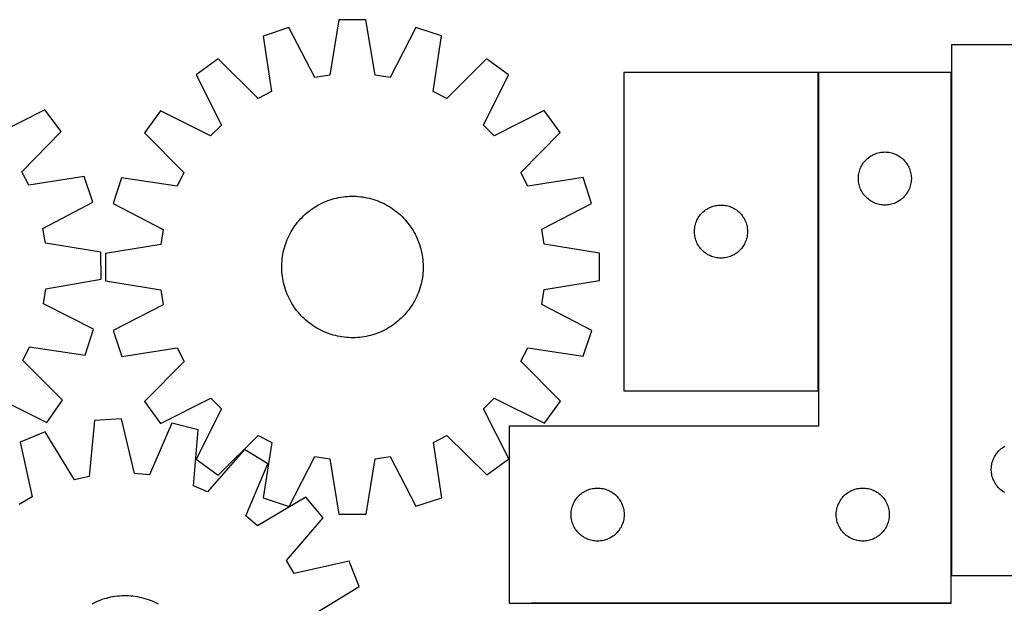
# Model space of a CAD drawing. Header units: millimetres. Extents: x 7 to 1493, y 7 to 2993.
# Tile 8 of 13: x 373 to 930, y 2664 to 2993. Entities that reach past the tile are written whole.
import ezdxf

# ---------------------------------------------------------------- set-up
doc = ezdxf.new("R2010")
doc.units = ezdxf.units.MM
doc.layers.add('COMMON', color=5, linetype='CONTINUOUS', true_color=0x0000ff)
doc.layers.add('CUT', color=7, linetype='CONTINUOUS', true_color=0x000000)

msp = doc.modelspace()

# ---------------------------------------------------------------- linework, layer by layer
at = {"layer": 'COMMON'}
for p, q in [((824.893072, 2783.704409), (824.893072, 2963.704409)), ((900.093072, 2963.704409), (900.093072, 2679.242543)), ((899.993072, 2663.604409), (662.451349, 2663.604409))]:
    msp.add_line(p, q, dxfattribs=at)
at = {"layer": 'CUT'}
for p, q in [((553.56271, 2993.480786), (548.433435, 2962.133293)), ((568.948759, 2993.487061), (553.56271, 2993.480786)), ((574.1036, 2962.143762), (568.948759, 2993.487061)), ((525.377046, 2989.004831), (510.745982, 2984.244313)), ((539.965203, 2960.788517), (525.377046, 2989.004831)), ((597.138064, 2989.034097), (582.572926, 2960.805893)), ((611.773005, 2984.285514), (597.138064, 2989.034097)), ((510.745982, 2984.244313), (515.55466, 2952.846043)), ((606.989939, 2952.883333), (611.773005, 2984.285514)), ((900.193073, 2979.242543), (900.193073, 2679.242543)), ((1150.193073, 2979.242543), (900.193073, 2979.242543)), ((485.322969, 2971.277578), (472.879082, 2962.228809)), ((507.916452, 2948.950257), (485.322969, 2971.277578)), ((637.206587, 2971.33952), (614.631323, 2948.993778)), ((649.65785, 2962.300904), (637.206587, 2971.33952)), ((824.793071, 2963.704409), (714.793071, 2963.704409)), ((714.793071, 2963.704409), (714.793071, 2783.704409)), ((824.793071, 2783.704409), (824.793071, 2963.704409)), ((899.993072, 2963.704409), (824.993072, 2963.704409)), ((824.993072, 2963.704409), (824.993072, 2763.704409)), ((899.993072, 2663.704409), (899.993072, 2963.704409)), ((472.879082, 2962.228809), (487.155006, 2933.853242)), ((548.433435, 2962.133293), (539.965203, 2960.788517)), ((582.572926, 2960.805893), (574.1036, 2962.143762)), ((635.405076, 2933.913703), (649.65785, 2962.300904)), ((515.55466, 2952.846043), (507.916452, 2948.950257)), ((614.631323, 2948.993778), (606.989939, 2952.883333)), ((387.333111, 2942.619494), (359.034981, 2928.190682)), ((396.448888, 2930.224609), (387.333111, 2942.619494)), ((452.707301, 2942.040568), (443.668685, 2929.589304)), ((481.094502, 2927.787794), (452.707301, 2942.040568)), ((669.846091, 2942.129123), (641.470525, 2927.853199)), ((678.89486, 2929.685236), (669.846091, 2942.129123)), ((374.243791, 2907.510991), (396.448888, 2930.224609)), ((487.155006, 2933.853242), (481.094502, 2927.787794)), ((641.470525, 2927.853199), (635.405076, 2933.913703)), ((443.668685, 2929.589304), (466.014427, 2907.01404)), ((656.567539, 2907.091753), (678.89486, 2929.685236)), ((860.950757, 2918.624907), (861.720891, 2918.68452)), ((861.720891, 2918.68452), (862.493072, 2918.704409)), ((862.493072, 2918.704409), (863.265254, 2918.68452)), ((863.265254, 2918.68452), (864.035387, 2918.624907)), ((850.495484, 2912.707623), (850.974866, 2913.313306)), ((850.974866, 2913.313306), (851.484792, 2913.893509)), ((851.484792, 2913.893509), (852.02391, 2914.446692)), ((852.02391, 2914.446692), (852.590791, 2914.971388)), ((852.590791, 2914.971388), (853.18393, 2915.466206)), ((853.18393, 2915.466206), (853.801756, 2915.929834)), ((853.801756, 2915.929834), (854.44263, 2916.361042)), ((854.44263, 2916.361042), (855.104851, 2916.758687)), ((855.104851, 2916.758687), (855.786666, 2917.121715)), ((855.786666, 2917.121715), (856.486264, 2917.449162)), ((856.486264, 2917.449162), (857.201791, 2917.740161)), ((857.201791, 2917.740161), (857.93135, 2917.993939)), ((857.93135, 2917.993939), (858.673006, 2918.209825)), ((858.673006, 2918.209825), (859.424791, 2918.387244)), ((859.424791, 2918.387244), (860.184714, 2918.525727)), ((860.184714, 2918.525727), (860.950757, 2918.624907)), ((864.035387, 2918.624907), (864.801431, 2918.525727)), ((864.801431, 2918.525727), (865.561353, 2918.387244)), ((865.561353, 2918.387244), (866.313139, 2918.209825)), ((866.313139, 2918.209825), (867.054795, 2917.993939)), ((867.054795, 2917.993939), (867.784354, 2917.740161)), ((867.784354, 2917.740161), (868.499881, 2917.449162)), ((868.499881, 2917.449162), (869.199479, 2917.121715)), ((869.199479, 2917.121715), (869.881293, 2916.758687)), ((869.881293, 2916.758687), (870.543515, 2916.361042)), ((870.543515, 2916.361042), (871.184389, 2915.929834)), ((871.184389, 2915.929834), (871.802215, 2915.466206)), ((871.802215, 2915.466206), (872.395354, 2914.971388)), ((872.395354, 2914.971388), (872.962235, 2914.446692)), ((872.962235, 2914.446692), (873.501353, 2913.893509)), ((873.501353, 2913.893509), (874.011279, 2913.313306)), ((874.011279, 2913.313306), (874.490661, 2912.707623)), ((847.894107, 2907.149725), (848.090824, 2907.896693)), ((848.090824, 2907.896693), (848.325734, 2908.632544)), ((848.325734, 2908.632544), (848.598213, 2909.355327)), ((848.598213, 2909.355327), (848.907538, 2910.063125)), ((848.907538, 2910.063125), (849.25289, 2910.75406)), ((849.25289, 2910.75406), (849.633353, 2911.426301)), ((849.633353, 2911.426301), (850.047917, 2912.078065)), ((850.047917, 2912.078065), (850.495484, 2912.707623)), ((874.490661, 2912.707623), (874.938228, 2912.078065)), ((874.938228, 2912.078065), (875.352792, 2911.426301)), ((875.352792, 2911.426301), (875.733254, 2910.75406)), ((875.733254, 2910.75406), (876.078606, 2910.063125)), ((876.078606, 2910.063125), (876.387932, 2909.355327)), ((876.387932, 2909.355327), (876.660411, 2908.632544)), ((876.660411, 2908.632544), (876.895321, 2907.896693)), ((876.895321, 2907.896693), (877.092038, 2907.149725)), ((378.180731, 2899.893914), (374.243791, 2907.510991)), ((409.5526, 2904.871926), (378.180731, 2899.893914)), ((414.391989, 2890.26676), (409.5526, 2904.871926)), ((430.722691, 2904.155723), (425.974108, 2889.520782)), ((462.124873, 2899.372657), (430.722691, 2904.155723)), ((466.014427, 2907.01404), (462.124873, 2899.372657)), ((660.463325, 2899.453545), (656.567539, 2907.091753)), ((691.861595, 2904.262223), (660.463325, 2899.453545)), ((696.622114, 2889.631159), (691.861595, 2904.262223)), ((847.498045, 2904.090627), (847.53781, 2904.862041)), ((847.498045, 2903.31819), (847.498045, 2904.090627)), ((847.53781, 2902.546777), (847.498045, 2903.31819)), ((847.53781, 2904.862041), (847.617232, 2905.630384)), ((847.617232, 2901.778433), (847.53781, 2902.546777)), ((847.617232, 2905.630384), (847.736103, 2906.39362)), ((847.736103, 2906.39362), (847.894107, 2907.149725)), ((877.092038, 2907.149725), (877.250042, 2906.39362)), ((877.250042, 2906.39362), (877.368913, 2905.630384)), ((877.368913, 2905.630384), (877.448335, 2904.862041)), ((877.448335, 2902.546777), (877.368913, 2901.778433)), ((877.448335, 2904.862041), (877.488099, 2904.090627)), ((877.488099, 2903.31819), (877.448335, 2902.546777)), ((877.488099, 2904.090627), (877.488099, 2903.31819)), ((847.736103, 2901.015197), (847.617232, 2901.778433)), ((847.894107, 2900.259093), (847.736103, 2901.015197)), ((848.090824, 2899.512124), (847.894107, 2900.259093)), ((848.325734, 2898.776273), (848.090824, 2899.512124)), ((848.598213, 2898.05349), (848.325734, 2898.776273)), ((848.907538, 2897.345693), (848.598213, 2898.05349)), ((849.25289, 2896.654758), (848.907538, 2897.345693)), ((849.633353, 2895.982517), (849.25289, 2896.654758)), ((875.733254, 2896.654758), (875.352792, 2895.982517)), ((876.078606, 2897.345693), (875.733254, 2896.654758)), ((876.387932, 2898.05349), (876.078606, 2897.345693)), ((876.660411, 2898.776273), (876.387932, 2898.05349)), ((876.895321, 2899.512124), (876.660411, 2898.776273)), ((877.092038, 2900.259093), (876.895321, 2899.512124)), ((877.250042, 2901.015197), (877.092038, 2900.259093)), ((877.368913, 2901.778433), (877.250042, 2901.015197)), ((546.281002, 2890.763598), (547.452758, 2891.217465)), ((547.452758, 2891.217465), (548.638192, 2891.634303)), ((548.638192, 2891.634303), (549.836134, 2892.0137)), ((549.836134, 2892.0137), (551.045402, 2892.355281)), ((551.045402, 2892.355281), (552.264802, 2892.65871)), ((552.264802, 2892.65871), (553.493132, 2892.923687)), ((553.493132, 2892.923687), (554.729179, 2893.14995)), ((554.729179, 2893.14995), (555.971723, 2893.337276)), ((555.971723, 2893.337276), (557.219538, 2893.485481)), ((557.219538, 2893.485481), (558.471392, 2893.594418)), ((558.471392, 2893.594418), (559.726051, 2893.663979)), ((559.726051, 2893.663979), (560.982275, 2893.694096)), ((560.982275, 2893.694096), (562.238826, 2893.684739)), ((562.238826, 2893.684739), (563.494462, 2893.635918)), ((563.494462, 2893.635918), (564.747946, 2893.547681)), ((564.747946, 2893.547681), (565.998039, 2893.420114)), ((565.998039, 2893.420114), (567.243509, 2893.253343)), ((567.243509, 2893.253343), (568.483126, 2893.047534)), ((568.483126, 2893.047534), (569.715666, 2892.802889)), ((569.715666, 2892.802889), (570.939914, 2892.51965)), ((570.939914, 2892.51965), (572.15466, 2892.198096)), ((572.15466, 2892.198096), (573.358707, 2891.838544)), ((573.358707, 2891.838544), (574.550867, 2891.44135)), ((574.550867, 2891.44135), (575.729961, 2891.006905)), ((575.729961, 2891.006905), (576.894828, 2890.535638)), ((850.047917, 2895.330753), (849.633353, 2895.982517)), ((850.495484, 2894.701195), (850.047917, 2895.330753)), ((850.974866, 2894.095511), (850.495484, 2894.701195)), ((851.484792, 2893.515309), (850.974866, 2894.095511)), ((852.02391, 2892.962126), (851.484792, 2893.515309)), ((852.590791, 2892.43743), (852.02391, 2892.962126)), ((853.18393, 2891.942612), (852.590791, 2892.43743)), ((853.801756, 2891.478984), (853.18393, 2891.942612)), ((854.44263, 2891.047775), (853.801756, 2891.478984)), ((855.104851, 2890.65013), (854.44263, 2891.047775)), ((870.543515, 2891.047775), (869.881293, 2890.65013)), ((871.184389, 2891.478984), (870.543515, 2891.047775)), ((871.802215, 2891.942612), (871.184389, 2891.478984)), ((872.395354, 2892.43743), (871.802215, 2891.942612)), ((872.962235, 2892.962126), (872.395354, 2892.43743)), ((873.501353, 2893.515309), (872.962235, 2892.962126)), ((874.011279, 2894.095511), (873.501353, 2893.515309)), ((874.490661, 2894.701195), (874.011279, 2894.095511)), ((874.938228, 2895.330753), (874.490661, 2894.701195)), ((875.352792, 2895.982517), (874.938228, 2895.330753)), ((386.254793, 2875.526578), (414.391989, 2890.26676)), ((425.974108, 2889.520782), (454.202312, 2874.955644)), ((536.536177, 2885.098037), (537.534781, 2885.860792)), ((537.534781, 2885.860792), (538.556852, 2886.591804)), ((538.556852, 2886.591804), (539.60138, 2887.290352)), ((539.60138, 2887.290352), (540.667334, 2887.955745)), ((540.667334, 2887.955745), (541.753663, 2888.587328)), ((541.753663, 2888.587328), (542.859294, 2889.184476)), ((542.859294, 2889.184476), (543.983137, 2889.746601)), ((543.983137, 2889.746601), (545.124081, 2890.273148)), ((545.124081, 2890.273148), (546.281002, 2890.763598)), ((576.894828, 2890.535638), (578.044317, 2890.028015)), ((578.044317, 2890.028015), (579.177294, 2889.484535)), ((579.177294, 2889.484535), (580.292641, 2888.905737)), ((580.292641, 2888.905737), (581.389257, 2888.29219)), ((581.389257, 2888.29219), (582.46606, 2887.6445)), ((582.46606, 2887.6445), (583.521987, 2886.963306)), ((583.521987, 2886.963306), (584.555997, 2886.249281)), ((584.555997, 2886.249281), (585.567068, 2885.50313)), ((585.567068, 2885.50313), (586.554203, 2884.725588)), ((668.405799, 2875.043002), (696.622114, 2889.631159)), ((759.89079, 2884.971388), (760.483929, 2885.466206)), ((760.483929, 2885.466206), (761.101755, 2885.929834)), ((761.101755, 2885.929834), (761.742629, 2886.361042)), ((761.742629, 2886.361042), (762.40485, 2886.758687)), ((762.40485, 2886.758687), (763.086665, 2887.121715)), ((763.086665, 2887.121715), (763.786263, 2887.449162)), ((763.786263, 2887.449162), (764.50179, 2887.740161)), ((764.50179, 2887.740161), (765.231349, 2887.993939)), ((765.231349, 2887.993939), (765.973005, 2888.209825)), ((765.973005, 2888.209825), (766.72479, 2888.387244)), ((766.72479, 2888.387244), (767.484713, 2888.525727)), ((767.484713, 2888.525727), (768.250756, 2888.624907)), ((768.250756, 2888.624907), (769.02089, 2888.68452)), ((769.02089, 2888.68452), (769.793071, 2888.704409)), ((769.793071, 2888.704409), (770.565253, 2888.68452)), ((770.565253, 2888.68452), (771.335386, 2888.624907)), ((771.335386, 2888.624907), (772.10143, 2888.525727)), ((772.10143, 2888.525727), (772.861352, 2888.387244)), ((772.861352, 2888.387244), (773.613138, 2888.209825)), ((773.613138, 2888.209825), (774.354794, 2887.993939)), ((774.354794, 2887.993939), (775.084353, 2887.740161)), ((775.084353, 2887.740161), (775.79988, 2887.449162)), ((775.79988, 2887.449162), (776.499478, 2887.121715)), ((776.499478, 2887.121715), (777.181292, 2886.758687)), ((777.181292, 2886.758687), (777.843514, 2886.361042)), ((777.843514, 2886.361042), (778.484388, 2885.929834)), ((778.484388, 2885.929834), (779.102214, 2885.466206)), ((779.102214, 2885.466206), (779.695353, 2884.971388)), ((855.786666, 2890.287102), (855.104851, 2890.65013)), ((856.486264, 2889.959655), (855.786666, 2890.287102)), ((857.201791, 2889.668656), (856.486264, 2889.959655)), ((857.93135, 2889.414878), (857.201791, 2889.668656)), ((858.673006, 2889.198993), (857.93135, 2889.414878)), ((859.424791, 2889.021573), (858.673006, 2889.198993)), ((860.184714, 2888.88309), (859.424791, 2889.021573)), ((860.950757, 2888.783911), (860.184714, 2888.88309)), ((861.720891, 2888.724297), (860.950757, 2888.783911)), ((862.493072, 2888.704409), (861.720891, 2888.724297)), ((863.265254, 2888.724297), (862.493072, 2888.704409)), ((864.035387, 2888.783911), (863.265254, 2888.724297)), ((864.801431, 2888.88309), (864.035387, 2888.783911)), ((865.561353, 2889.021573), (864.801431, 2888.88309)), ((866.313139, 2889.198993), (865.561353, 2889.021573)), ((867.054795, 2889.414878), (866.313139, 2889.198993)), ((867.784354, 2889.668656), (867.054795, 2889.414878)), ((868.499881, 2889.959655), (867.784354, 2889.668656)), ((869.199479, 2890.287102), (868.499881, 2889.959655)), ((869.881293, 2890.65013), (869.199479, 2890.287102)), ((530.282617, 2878.93692), (531.090782, 2879.899145)), ((531.090782, 2879.899145), (531.928773, 2880.83551)), ((531.928773, 2880.83551), (532.795761, 2881.745091)), ((532.795761, 2881.745091), (533.690893, 2882.62699)), ((533.690893, 2882.62699), (534.613284, 2883.480337)), ((534.613284, 2883.480337), (535.562024, 2884.30429)), ((535.562024, 2884.30429), (536.536177, 2885.098037)), ((586.554203, 2884.725588), (587.516428, 2883.917423)), ((587.516428, 2883.917423), (588.452792, 2883.079433)), ((588.452792, 2883.079433), (589.362373, 2882.212444)), ((589.362373, 2882.212444), (590.244272, 2881.317312)), ((590.244272, 2881.317312), (591.09762, 2880.394921)), ((591.09762, 2880.394921), (591.921573, 2879.446181)), ((755.898212, 2879.355327), (756.207537, 2880.063125)), ((756.207537, 2880.063125), (756.552889, 2880.75406)), ((756.552889, 2880.75406), (756.933352, 2881.426301)), ((756.933352, 2881.426301), (757.347916, 2882.078065)), ((757.347916, 2882.078065), (757.795483, 2882.707623)), ((757.795483, 2882.707623), (758.274865, 2883.313306)), ((758.274865, 2883.313306), (758.784791, 2883.893509)), ((758.784791, 2883.893509), (759.323909, 2884.446692)), ((759.323909, 2884.446692), (759.89079, 2884.971388)), ((779.695353, 2884.971388), (780.262234, 2884.446692)), ((780.262234, 2884.446692), (780.801352, 2883.893509)), ((780.801352, 2883.893509), (781.311278, 2883.313306)), ((781.311278, 2883.313306), (781.79066, 2882.707623)), ((781.79066, 2882.707623), (782.238227, 2882.078065)), ((782.238227, 2882.078065), (782.652791, 2881.426301)), ((782.652791, 2881.426301), (783.033253, 2880.75406)), ((783.033253, 2880.75406), (783.378605, 2880.063125)), ((783.378605, 2880.063125), (783.687931, 2879.355327)), ((387.645239, 2867.065725), (386.254793, 2875.526578)), ((454.202312, 2874.955644), (452.864443, 2866.486318)), ((526.716016, 2873.771975), (527.363706, 2874.848778)), ((527.363706, 2874.848778), (528.044899, 2875.904705)), ((528.044899, 2875.904705), (528.758924, 2876.938714)), ((528.758924, 2876.938714), (529.505075, 2877.949785)), ((529.505075, 2877.949785), (530.282617, 2878.93692)), ((591.921573, 2879.446181), (592.715319, 2878.472028)), ((592.715319, 2878.472028), (593.478075, 2877.473424)), ((593.478075, 2877.473424), (594.209087, 2876.451353)), ((594.209087, 2876.451353), (594.907634, 2875.406825)), ((594.907634, 2875.406825), (595.573028, 2874.340871)), ((595.573028, 2874.340871), (596.20461, 2873.254542)), ((669.750576, 2866.57477), (668.405799, 2875.043002)), ((754.798044, 2874.090627), (754.837809, 2874.862041)), ((754.837809, 2874.862041), (754.917231, 2875.630384)), ((754.917231, 2875.630384), (755.036102, 2876.39362)), ((755.036102, 2876.39362), (755.194106, 2877.149725)), ((755.194106, 2877.149725), (755.390823, 2877.896693)), ((755.390823, 2877.896693), (755.625733, 2878.632544)), ((755.625733, 2878.632544), (755.898212, 2879.355327)), ((783.687931, 2879.355327), (783.96041, 2878.632544)), ((783.96041, 2878.632544), (784.19532, 2877.896693)), ((784.19532, 2877.896693), (784.392037, 2877.149725)), ((784.392037, 2877.149725), (784.550041, 2876.39362)), ((784.550041, 2876.39362), (784.668912, 2875.630384)), ((784.668912, 2875.630384), (784.748334, 2874.862041)), ((784.748334, 2874.862041), (784.788098, 2874.090627)), ((524.0013, 2868.112679), (524.472567, 2869.277546)), ((524.472567, 2869.277546), (524.98019, 2870.427035)), ((524.98019, 2870.427035), (525.52367, 2871.560012)), ((525.52367, 2871.560012), (526.102468, 2872.675359)), ((526.102468, 2872.675359), (526.716016, 2873.771975)), ((596.20461, 2873.254542), (596.801759, 2872.148911)), ((596.801759, 2872.148911), (597.363884, 2871.025069)), ((597.363884, 2871.025069), (597.890431, 2869.884124)), ((597.890431, 2869.884124), (598.38088, 2868.727203)), ((598.38088, 2868.727203), (598.834748, 2867.555447)), ((754.798044, 2873.31819), (754.798044, 2874.090627)), ((754.837809, 2872.546777), (754.798044, 2873.31819)), ((754.917231, 2871.778433), (754.837809, 2872.546777)), ((755.036102, 2871.015197), (754.917231, 2871.778433)), ((755.194106, 2870.259093), (755.036102, 2871.015197)), ((755.390823, 2869.512124), (755.194106, 2870.259093)), ((755.625733, 2868.776273), (755.390823, 2869.512124)), ((755.898212, 2868.05349), (755.625733, 2868.776273)), ((783.96041, 2868.776273), (783.687931, 2868.05349)), ((784.19532, 2869.512124), (783.96041, 2868.776273)), ((784.392037, 2870.259093), (784.19532, 2869.512124)), ((784.550041, 2871.015197), (784.392037, 2870.259093)), ((784.668912, 2871.778433), (784.550041, 2871.015197)), ((784.748334, 2872.546777), (784.668912, 2871.778433)), ((784.788098, 2873.31819), (784.748334, 2872.546777)), ((784.788098, 2874.090627), (784.788098, 2873.31819)), ((419.01995, 2862.105656), (387.645239, 2867.065725)), ((452.864443, 2866.486318), (421.521144, 2861.331476)), ((522.205316, 2862.098383), (522.488555, 2863.322631)), ((522.488555, 2863.322631), (522.81011, 2864.537378)), ((522.81011, 2864.537378), (523.169661, 2865.741425)), ((523.169661, 2865.741425), (523.566855, 2866.933584)), ((523.566855, 2866.933584), (524.0013, 2868.112679)), ((598.834748, 2867.555447), (599.251586, 2866.370014)), ((599.251586, 2866.370014), (599.630983, 2865.172072)), ((599.630983, 2865.172072), (599.972564, 2863.962804)), ((599.972564, 2863.962804), (600.275993, 2862.743403)), ((701.098068, 2861.445495), (669.750576, 2866.57477)), ((756.207537, 2867.345693), (755.898212, 2868.05349)), ((756.552889, 2866.654758), (756.207537, 2867.345693)), ((756.933352, 2865.982517), (756.552889, 2866.654758)), ((757.347916, 2865.330753), (756.933352, 2865.982517)), ((757.795483, 2864.701195), (757.347916, 2865.330753)), ((758.274865, 2864.095511), (757.795483, 2864.701195)), ((758.784791, 2863.515309), (758.274865, 2864.095511)), ((759.323909, 2862.962126), (758.784791, 2863.515309)), ((780.801352, 2863.515309), (780.262234, 2862.962126)), ((781.311278, 2864.095511), (780.801352, 2863.515309)), ((781.79066, 2864.701195), (781.311278, 2864.095511)), ((782.238227, 2865.330753), (781.79066, 2864.701195)), ((782.652791, 2865.982517), (782.238227, 2865.330753)), ((783.033253, 2866.654758), (782.652791, 2865.982517)), ((783.378605, 2867.345693), (783.033253, 2866.654758)), ((783.687931, 2868.05349), (783.378605, 2867.345693)), ((419.109237, 2846.719865), (419.01995, 2862.105656)), ((421.521144, 2861.331476), (421.527419, 2845.945427)), ((521.460525, 2857.130663), (521.588091, 2858.380757)), ((521.588091, 2858.380757), (521.754862, 2859.626226)), ((521.754862, 2859.626226), (521.960671, 2860.865843)), ((521.960671, 2860.865843), (522.205316, 2862.098383)), ((600.275993, 2862.743403), (600.540969, 2861.515073)), ((600.540969, 2861.515073), (600.767232, 2860.279026)), ((600.767232, 2860.279026), (600.954559, 2859.036482)), ((600.954559, 2859.036482), (601.102764, 2857.788667)), ((601.102764, 2857.788667), (601.2117, 2856.536813)), ((701.104343, 2846.059446), (701.098068, 2861.445495)), ((759.89079, 2862.43743), (759.323909, 2862.962126)), ((760.483929, 2861.942612), (759.89079, 2862.43743)), ((761.101755, 2861.478984), (760.483929, 2861.942612)), ((761.742629, 2861.047775), (761.101755, 2861.478984)), ((762.40485, 2860.65013), (761.742629, 2861.047775)), ((763.086665, 2860.287102), (762.40485, 2860.65013)), ((763.786263, 2859.959655), (763.086665, 2860.287102)), ((764.50179, 2859.668656), (763.786263, 2859.959655)), ((765.231349, 2859.414878), (764.50179, 2859.668656)), ((765.973005, 2859.198993), (765.231349, 2859.414878)), ((766.72479, 2859.021573), (765.973005, 2859.198993)), ((767.484713, 2858.88309), (766.72479, 2859.021573)), ((768.250756, 2858.783911), (767.484713, 2858.88309)), ((769.02089, 2858.724297), (768.250756, 2858.783911)), ((769.793071, 2858.704409), (769.02089, 2858.724297)), ((770.565253, 2858.724297), (769.793071, 2858.704409)), ((771.335386, 2858.783911), (770.565253, 2858.724297)), ((772.10143, 2858.88309), (771.335386, 2858.783911)), ((772.861352, 2859.021573), (772.10143, 2858.88309)), ((773.613138, 2859.198993), (772.861352, 2859.021573)), ((774.354794, 2859.414878), (773.613138, 2859.198993)), ((775.084353, 2859.668656), (774.354794, 2859.414878)), ((775.79988, 2859.959655), (775.084353, 2859.668656)), ((776.499478, 2860.287102), (775.79988, 2859.959655)), ((777.181292, 2860.65013), (776.499478, 2860.287102)), ((777.843514, 2861.047775), (777.181292, 2860.65013)), ((778.484388, 2861.478984), (777.843514, 2861.047775)), ((779.102214, 2861.942612), (778.484388, 2861.478984)), ((779.695353, 2862.43743), (779.102214, 2861.942612)), ((780.262234, 2862.962126), (779.695353, 2862.43743)), ((521.314109, 2853.364993), (521.323466, 2854.621543)), ((521.344226, 2852.108768), (521.314109, 2853.364993)), ((521.323466, 2854.621543), (521.372287, 2855.87718)), ((521.413787, 2850.85411), (521.344226, 2852.108768)), ((521.372287, 2855.87718), (521.460525, 2857.130663)), ((601.2117, 2856.536813), (601.281262, 2855.282154)), ((601.302022, 2852.769379), (601.253201, 2851.513743)), ((601.281262, 2855.282154), (601.311379, 2854.02593)), ((601.311379, 2854.02593), (601.302022, 2852.769379)), ((387.794207, 2841.39599), (419.109237, 2846.719865)), ((521.522724, 2849.602255), (521.413787, 2850.85411)), ((521.670929, 2848.35444), (521.522724, 2849.602255)), ((521.858255, 2847.111896), (521.670929, 2848.35444)), ((522.084518, 2845.875849), (521.858255, 2847.111896)), ((600.664817, 2846.52508), (600.420172, 2845.292539)), ((600.870626, 2847.764696), (600.664817, 2846.52508)), ((601.037396, 2849.010166), (600.870626, 2847.764696)), ((601.164963, 2850.260259), (601.037396, 2849.010166)), ((601.253201, 2851.513743), (601.164963, 2850.260259)), ((386.502053, 2832.919569), (387.794207, 2841.39599)), ((421.527419, 2845.945427), (452.874912, 2840.816152)), ((452.874912, 2840.816152), (454.219688, 2832.347921)), ((522.349495, 2844.64752), (522.084518, 2845.875849)), ((522.652924, 2843.428119), (522.349495, 2844.64752)), ((522.994505, 2842.218851), (522.652924, 2843.428119)), ((523.373902, 2841.020909), (522.994505, 2842.218851)), ((523.79074, 2839.835475), (523.373902, 2841.020909)), ((599.455827, 2841.649498), (599.058632, 2840.457338)), ((599.815378, 2842.853545), (599.455827, 2841.649498)), ((600.136932, 2844.068292), (599.815378, 2842.853545)), ((600.420172, 2845.292539), (600.136932, 2844.068292)), ((668.423176, 2832.435279), (669.761045, 2840.904605)), ((669.761045, 2840.904605), (701.104343, 2846.059446)), ((524.244607, 2838.66372), (523.79074, 2839.835475)), ((524.735057, 2837.506799), (524.244607, 2838.66372)), ((525.261604, 2836.365854), (524.735057, 2837.506799)), ((525.823729, 2835.242011), (525.261604, 2836.365854)), ((526.420877, 2834.13638), (525.823729, 2835.242011)), ((597.101818, 2835.830911), (596.523019, 2834.715564)), ((597.645297, 2836.963888), (597.101818, 2835.830911)), ((598.152921, 2838.113377), (597.645297, 2836.963888)), ((598.624188, 2839.278244), (598.152921, 2838.113377)), ((599.058632, 2840.457338), (598.624188, 2839.278244)), ((414.80843, 2818.506944), (386.502053, 2832.919569)), ((454.219688, 2832.347921), (426.003374, 2817.759763)), ((527.05246, 2833.050051), (526.420877, 2834.13638)), ((527.717853, 2831.984097), (527.05246, 2833.050051)), ((528.416401, 2830.939569), (527.717853, 2831.984097)), ((529.147413, 2829.917499), (528.416401, 2830.939569)), ((529.910169, 2828.918894), (529.147413, 2829.917499)), ((593.866564, 2830.452208), (593.120412, 2829.441137)), ((594.580589, 2831.486218), (593.866564, 2830.452208)), ((595.261782, 2832.542145), (594.580589, 2831.486218)), ((595.909472, 2833.618948), (595.261782, 2832.542145)), ((596.523019, 2834.715564), (595.909472, 2833.618948)), ((696.65138, 2817.870141), (668.423176, 2832.435279)), ((530.703915, 2827.944741), (529.910169, 2828.918894)), ((531.527868, 2826.996001), (530.703915, 2827.944741)), ((532.381215, 2826.07361), (531.527868, 2826.996001)), ((533.263115, 2825.178479), (532.381215, 2826.07361)), ((534.172695, 2824.31149), (533.263115, 2825.178479)), ((535.10906, 2823.4735), (534.172695, 2824.31149)), ((588.934595, 2824.763933), (588.012204, 2823.910585)), ((589.829726, 2825.645832), (588.934595, 2824.763933)), ((590.696715, 2826.555413), (589.829726, 2825.645832)), ((591.534705, 2827.491778), (590.696715, 2826.555413)), ((592.34287, 2828.454002), (591.534705, 2827.491778)), ((593.120412, 2829.441137), (592.34287, 2828.454002)), ((410.138877, 2803.846596), (414.80843, 2818.506944)), ((536.071285, 2822.665335), (535.10906, 2823.4735)), ((537.05842, 2821.887793), (536.071285, 2822.665335)), ((538.069491, 2821.141641), (537.05842, 2821.887793)), ((539.1035, 2820.427616), (538.069491, 2821.141641)), ((540.159427, 2819.746423), (539.1035, 2820.427616)), ((541.23623, 2819.098733), (540.159427, 2819.746423)), ((542.332846, 2818.485186), (541.23623, 2819.098733)), ((543.448193, 2817.906387), (542.332846, 2818.485186)), ((580.871825, 2818.803595), (579.766194, 2818.206446)), ((581.958154, 2819.435177), (580.871825, 2818.803595)), ((583.024108, 2820.100571), (581.958154, 2819.435177)), ((584.068636, 2820.799118), (583.024108, 2820.100571)), ((585.090706, 2821.53013), (584.068636, 2820.799118)), ((586.089311, 2822.292886), (585.090706, 2821.53013)), ((587.063464, 2823.086632), (586.089311, 2822.292886)), ((588.012204, 2823.910585), (587.063464, 2823.086632)), ((426.003374, 2817.759763), (430.763892, 2803.1287)), ((544.58117, 2817.362908), (543.448193, 2817.906387)), ((545.73066, 2816.855284), (544.58117, 2817.362908)), ((546.895526, 2816.384017), (545.73066, 2816.855284)), ((548.074621, 2815.949573), (546.895526, 2816.384017)), ((549.26678, 2815.552379), (548.074621, 2815.949573)), ((550.470827, 2815.192827), (549.26678, 2815.552379)), ((551.685574, 2814.871273), (550.470827, 2815.192827)), ((552.909822, 2814.588034), (551.685574, 2814.871273)), ((554.142362, 2814.343389), (552.909822, 2814.588034)), ((555.381979, 2814.137579), (554.142362, 2814.343389)), ((556.627448, 2813.970809), (555.381979, 2814.137579)), ((557.877542, 2813.843242), (556.627448, 2813.970809)), ((559.131025, 2813.755004), (557.877542, 2813.843242)), ((560.386662, 2813.706183), (559.131025, 2813.755004)), ((561.643213, 2813.696826), (560.386662, 2813.706183)), ((562.899437, 2813.726944), (561.643213, 2813.696826)), ((564.154095, 2813.796505), (562.899437, 2813.726944)), ((565.40595, 2813.905442), (564.154095, 2813.796505)), ((566.653765, 2814.053646), (565.40595, 2813.905442)), ((567.896309, 2814.240973), (566.653765, 2814.053646)), ((569.132356, 2814.467236), (567.896309, 2814.240973)), ((570.360686, 2814.732213), (569.132356, 2814.467236)), ((571.580086, 2815.035641), (570.360686, 2814.732213)), ((572.789354, 2815.377223), (571.580086, 2815.035641)), ((573.987296, 2815.756619), (572.789354, 2815.377223)), ((575.17273, 2816.173457), (573.987296, 2815.756619)), ((576.344485, 2816.627325), (575.17273, 2816.173457)), ((577.501406, 2817.117774), (576.344485, 2816.627325)), ((578.642351, 2817.644321), (577.501406, 2817.117774)), ((579.766194, 2818.206446), (578.642351, 2817.644321)), ((691.902797, 2803.2352), (696.65138, 2817.870141)), ((374.863076, 2800.797909), (378.711346, 2808.460167)), ((378.711346, 2808.460167), (410.138877, 2803.846596)), ((430.763892, 2803.1287), (462.162162, 2807.937378)), ((462.162162, 2807.937378), (466.057948, 2800.29917)), ((656.611061, 2800.376883), (660.500615, 2808.018266)), ((660.500615, 2808.018266), (691.902797, 2803.2352)), ((397.330294, 2778.343536), (374.863076, 2800.797909)), ((466.057948, 2800.29917), (443.730627, 2777.705686)), ((678.956803, 2777.801618), (656.611061, 2800.376883)), ((359.895302, 2779.943096), (388.358988, 2765.843688)), ((452.779397, 2765.2618), (481.154963, 2779.537723)), ((481.154963, 2779.537723), (487.220412, 2773.47722)), ((635.470482, 2773.53768), (641.530986, 2779.603129)), ((641.530986, 2779.603129), (669.918187, 2765.350355)), ((714.793071, 2783.704409), (824.793071, 2783.704409)), ((388.358988, 2765.843688), (397.330294, 2778.343536)), ((443.730627, 2777.705686), (452.779397, 2765.2618)), ((669.918187, 2765.350355), (678.956803, 2777.801618)), ((487.220412, 2773.47722), (472.967638, 2745.090019)), ((649.746406, 2745.162114), (635.470482, 2773.53768)), ((415.36281, 2766.872633), (412.386168, 2735.248049)), ((430.712514, 2767.929576), (415.36281, 2766.872633)), ((437.995695, 2737.011458), (430.712514, 2767.929576)), ((459.1401, 2765.412), (446.536611, 2736.255066)), ((474.06515, 2761.673893), (459.1401, 2765.412)), ((824.993072, 2763.704409), (649.993072, 2763.704409)), ((649.993072, 2763.704409), (649.993072, 2663.704409)), ((387.548596, 2760.482384), (373.276773, 2754.733851)), ((404.029536, 2733.328132), (387.548596, 2760.482384)), ((471.437642, 2730.018389), (474.06515, 2761.673893)), ((485.418901, 2736.051402), (507.994165, 2758.397145)), ((507.994165, 2758.397145), (515.635548, 2754.50759)), ((607.070827, 2754.54488), (614.709035, 2758.440666)), ((614.709035, 2758.440666), (637.302519, 2736.113345)), ((373.276773, 2754.733851), (380.218352, 2723.737251)), ((515.635548, 2754.50759), (510.852482, 2723.105408)), ((611.879505, 2723.14661), (607.070827, 2754.54488)), ((929.001757, 2751.467968), (929.642631, 2751.899177)), ((929.642631, 2751.899177), (930.304852, 2752.296822)), ((500.323416, 2750.494929), (479.326798, 2726.659729)), ((513.362844, 2742.327684), (500.323416, 2750.494929)), ((525.487424, 2718.356825), (540.052562, 2746.585029)), ((540.052562, 2746.585029), (548.521887, 2745.24716)), ((574.192053, 2745.257629), (582.660284, 2746.602406)), ((582.660284, 2746.602406), (597.248442, 2718.386091)), ((924.107539, 2745.601259), (924.452891, 2746.292195)), ((924.452891, 2746.292195), (924.833354, 2746.964435)), ((924.833354, 2746.964435), (925.247918, 2747.616199)), ((925.247918, 2747.616199), (925.695485, 2748.245758)), ((925.695485, 2748.245758), (926.174867, 2748.851441)), ((926.174867, 2748.851441), (926.684793, 2749.431644)), ((926.684793, 2749.431644), (927.223911, 2749.984826)), ((927.223911, 2749.984826), (927.790792, 2750.509522)), ((927.790792, 2750.509522), (928.383931, 2751.004341)), ((928.383931, 2751.004341), (929.001757, 2751.467968)), ((472.967638, 2745.090019), (485.418901, 2736.051402)), ((501.081846, 2713.033455), (513.362844, 2742.327684)), ((548.521887, 2745.24716), (553.676729, 2713.903862)), ((569.062778, 2713.910137), (574.192053, 2745.257629)), ((637.302519, 2736.113345), (649.746406, 2745.162114)), ((922.737811, 2740.400175), (922.817233, 2741.168519)), ((922.817233, 2741.168519), (922.936104, 2741.931755)), ((922.936104, 2741.931755), (923.094108, 2742.68786)), ((923.094108, 2742.68786), (923.290825, 2743.434828)), ((923.290825, 2743.434828), (923.525735, 2744.170679)), ((923.525735, 2744.170679), (923.798214, 2744.893462)), ((923.798214, 2744.893462), (924.107539, 2745.601259)), ((412.386168, 2735.248049), (404.029536, 2733.328132)), ((446.536611, 2736.255066), (437.995695, 2737.011458)), ((922.698046, 2739.628762), (922.737811, 2740.400175)), ((922.698046, 2738.856325), (922.698046, 2739.628762)), ((922.737811, 2738.084911), (922.698046, 2738.856325)), ((922.817233, 2737.316568), (922.737811, 2738.084911)), ((922.936104, 2736.553332), (922.817233, 2737.316568)), ((923.094108, 2735.797227), (922.936104, 2736.553332)), ((923.290825, 2735.050259), (923.094108, 2735.797227)), ((923.525735, 2734.314408), (923.290825, 2735.050259)), ((479.326798, 2726.659729), (471.437642, 2730.018389)), ((923.798214, 2733.591625), (923.525735, 2734.314408)), ((924.107539, 2732.883828), (923.798214, 2733.591625)), ((924.452891, 2732.192892), (924.107539, 2732.883828)), ((924.833354, 2731.520651), (924.452891, 2732.192892)), ((925.247918, 2730.868888), (924.833354, 2731.520651)), ((925.695485, 2730.239329), (925.247918, 2730.868888)), ((926.174867, 2729.633646), (925.695485, 2730.239329)), ((926.684793, 2729.053443), (926.174867, 2729.633646)), ((380.218352, 2723.737251), (372.864009, 2719.328961)), ((688.474866, 2723.313306), (688.984792, 2723.893509)), ((688.984792, 2723.893509), (689.52391, 2724.446692)), ((689.52391, 2724.446692), (690.090791, 2724.971388)), ((690.090791, 2724.971388), (690.68393, 2725.466206)), ((690.68393, 2725.466206), (691.301756, 2725.929834)), ((691.301756, 2725.929834), (691.94263, 2726.361042)), ((691.94263, 2726.361042), (692.604851, 2726.758687)), ((692.604851, 2726.758687), (693.286666, 2727.121715)), ((693.286666, 2727.121715), (693.986264, 2727.449162)), ((693.986264, 2727.449162), (694.701791, 2727.740161)), ((694.701791, 2727.740161), (695.43135, 2727.993939)), ((695.43135, 2727.993939), (696.173006, 2728.209825)), ((696.173006, 2728.209825), (696.924791, 2728.387244)), ((696.924791, 2728.387244), (697.684714, 2728.525727)), ((697.684714, 2728.525727), (698.450757, 2728.624907)), ((698.450757, 2728.624907), (699.220891, 2728.68452)), ((699.220891, 2728.68452), (699.993072, 2728.704409)), ((699.993072, 2728.704409), (700.765254, 2728.68452)), ((700.765254, 2728.68452), (701.535387, 2728.624907)), ((701.535387, 2728.624907), (702.301431, 2728.525727)), ((702.301431, 2728.525727), (703.061353, 2728.387244)), ((703.061353, 2728.387244), (703.813139, 2728.209825)), ((703.813139, 2728.209825), (704.554795, 2727.993939)), ((704.554795, 2727.993939), (705.284354, 2727.740161)), ((705.284354, 2727.740161), (705.999881, 2727.449162)), ((705.999881, 2727.449162), (706.699479, 2727.121715)), ((706.699479, 2727.121715), (707.381293, 2726.758687)), ((707.381293, 2726.758687), (708.043515, 2726.361042)), ((708.043515, 2726.361042), (708.684389, 2725.929834)), ((708.684389, 2725.929834), (709.302215, 2725.466206)), ((709.302215, 2725.466206), (709.895354, 2724.971388)), ((709.895354, 2724.971388), (710.462235, 2724.446692)), ((710.462235, 2724.446692), (711.001353, 2723.893509)), ((711.001353, 2723.893509), (711.511279, 2723.313306)), ((838.474866, 2723.313306), (838.984792, 2723.893509)), ((838.984792, 2723.893509), (839.52391, 2724.446692)), ((839.52391, 2724.446692), (840.090791, 2724.971388)), ((840.090791, 2724.971388), (840.68393, 2725.466206)), ((840.68393, 2725.466206), (841.301756, 2725.929834)), ((841.301756, 2725.929834), (841.94263, 2726.361042)), ((841.94263, 2726.361042), (842.604851, 2726.758687)), ((842.604851, 2726.758687), (843.286666, 2727.121715)), ((843.286666, 2727.121715), (843.986264, 2727.449162)), ((843.986264, 2727.449162), (844.701791, 2727.740161)), ((844.701791, 2727.740161), (845.43135, 2727.993939)), ((845.43135, 2727.993939), (846.173006, 2728.209825)), ((846.173006, 2728.209825), (846.924791, 2728.387244)), ((846.924791, 2728.387244), (847.684714, 2728.525727)), ((847.684714, 2728.525727), (848.450757, 2728.624907)), ((848.450757, 2728.624907), (849.220891, 2728.68452)), ((849.220891, 2728.68452), (849.993072, 2728.704409)), ((849.993072, 2728.704409), (850.765254, 2728.68452)), ((850.765254, 2728.68452), (851.535387, 2728.624907)), ((851.535387, 2728.624907), (852.301431, 2728.525727)), ((852.301431, 2728.525727), (853.061353, 2728.387244)), ((853.061353, 2728.387244), (853.813139, 2728.209825)), ((853.813139, 2728.209825), (854.554795, 2727.993939)), ((854.554795, 2727.993939), (855.284354, 2727.740161)), ((855.284354, 2727.740161), (855.999881, 2727.449162)), ((855.999881, 2727.449162), (856.699479, 2727.121715)), ((856.699479, 2727.121715), (857.381293, 2726.758687)), ((857.381293, 2726.758687), (858.043515, 2726.361042)), ((858.043515, 2726.361042), (858.684389, 2725.929834)), ((858.684389, 2725.929834), (859.302215, 2725.466206)), ((859.302215, 2725.466206), (859.895354, 2724.971388)), ((859.895354, 2724.971388), (860.462235, 2724.446692)), ((860.462235, 2724.446692), (861.001353, 2723.893509)), ((861.001353, 2723.893509), (861.511279, 2723.313306)), ((927.223911, 2728.500261), (926.684793, 2729.053443)), ((927.790792, 2727.975564), (927.223911, 2728.500261)), ((928.383931, 2727.480746), (927.790792, 2727.975564)), ((929.001757, 2727.017118), (928.383931, 2727.480746)), ((929.642631, 2726.58591), (929.001757, 2727.017118)), ((930.304852, 2726.188265), (929.642631, 2726.58591)), ((534.881449, 2723.581606), (507.546996, 2707.401296)), ((510.852482, 2723.105408), (525.487424, 2718.356825)), ((544.758864, 2711.78469), (534.881449, 2723.581606)), ((597.248442, 2718.386091), (611.879505, 2723.14661)), ((685.590824, 2717.896693), (685.825734, 2718.632544)), ((685.825734, 2718.632544), (686.098213, 2719.355327)), ((686.098213, 2719.355327), (686.407538, 2720.063125)), ((686.407538, 2720.063125), (686.75289, 2720.75406)), ((686.75289, 2720.75406), (687.133353, 2721.426301)), ((687.133353, 2721.426301), (687.547917, 2722.078065)), ((687.547917, 2722.078065), (687.995484, 2722.707623)), ((687.995484, 2722.707623), (688.474866, 2723.313306)), ((711.511279, 2723.313306), (711.990661, 2722.707623)), ((711.990661, 2722.707623), (712.438228, 2722.078065)), ((712.438228, 2722.078065), (712.852792, 2721.426301)), ((712.852792, 2721.426301), (713.233254, 2720.75406)), ((713.233254, 2720.75406), (713.578606, 2720.063125)), ((713.578606, 2720.063125), (713.887932, 2719.355327)), ((713.887932, 2719.355327), (714.160411, 2718.632544)), ((714.160411, 2718.632544), (714.395321, 2717.896693)), ((835.590824, 2717.896693), (835.825734, 2718.632544)), ((835.825734, 2718.632544), (836.098213, 2719.355327)), ((836.098213, 2719.355327), (836.407538, 2720.063125)), ((836.407538, 2720.063125), (836.75289, 2720.75406)), ((836.75289, 2720.75406), (837.133353, 2721.426301)), ((837.133353, 2721.426301), (837.547917, 2722.078065)), ((837.547917, 2722.078065), (837.995484, 2722.707623)), ((837.995484, 2722.707623), (838.474866, 2723.313306)), ((861.511279, 2723.313306), (861.990661, 2722.707623)), ((861.990661, 2722.707623), (862.438228, 2722.078065)), ((862.438228, 2722.078065), (862.852792, 2721.426301)), ((862.852792, 2721.426301), (863.233254, 2720.75406)), ((863.233254, 2720.75406), (863.578606, 2720.063125)), ((863.578606, 2720.063125), (863.887932, 2719.355327)), ((863.887932, 2719.355327), (864.160411, 2718.632544)), ((864.160411, 2718.632544), (864.395321, 2717.896693)), ((507.546996, 2707.401296), (501.081846, 2713.033455)), ((553.676729, 2713.903862), (569.062778, 2713.910137)), ((684.998045, 2714.090627), (685.03781, 2714.862041)), ((684.998045, 2713.31819), (684.998045, 2714.090627)), ((685.03781, 2712.546777), (684.998045, 2713.31819)), ((685.03781, 2714.862041), (685.117232, 2715.630384)), ((685.117232, 2715.630384), (685.236103, 2716.39362)), ((685.236103, 2716.39362), (685.394107, 2717.149725)), ((685.394107, 2717.149725), (685.590824, 2717.896693)), ((714.395321, 2717.896693), (714.592038, 2717.149725)), ((714.592038, 2717.149725), (714.750042, 2716.39362)), ((714.750042, 2716.39362), (714.868913, 2715.630384)), ((714.868913, 2715.630384), (714.948335, 2714.862041)), ((714.948335, 2714.862041), (714.988099, 2714.090627)), ((714.988099, 2713.31819), (714.948335, 2712.546777)), ((714.988099, 2714.090627), (714.988099, 2713.31819)), ((834.998045, 2714.090627), (835.03781, 2714.862041)), ((834.998045, 2713.31819), (834.998045, 2714.090627)), ((835.03781, 2712.546777), (834.998045, 2713.31819)), ((835.03781, 2714.862041), (835.117232, 2715.630384)), ((835.117232, 2715.630384), (835.236103, 2716.39362)), ((835.236103, 2716.39362), (835.394107, 2717.149725)), ((835.394107, 2717.149725), (835.590824, 2717.896693)), ((864.395321, 2717.896693), (864.592038, 2717.149725)), ((864.592038, 2717.149725), (864.750042, 2716.39362)), ((864.750042, 2716.39362), (864.868913, 2715.630384)), ((864.868913, 2715.630384), (864.948335, 2714.862041)), ((864.948335, 2714.862041), (864.988099, 2714.090627)), ((864.988099, 2713.31819), (864.948335, 2712.546777)), ((864.988099, 2714.090627), (864.988099, 2713.31819)), ((524.026527, 2687.719259), (544.758864, 2711.78469)), ((685.117232, 2711.778433), (685.03781, 2712.546777)), ((685.236103, 2711.015197), (685.117232, 2711.778433)), ((685.394107, 2710.259093), (685.236103, 2711.015197)), ((685.590824, 2709.512124), (685.394107, 2710.259093)), ((685.825734, 2708.776273), (685.590824, 2709.512124)), ((686.098213, 2708.05349), (685.825734, 2708.776273)), ((686.407538, 2707.345693), (686.098213, 2708.05349)), ((686.75289, 2706.654758), (686.407538, 2707.345693)), ((713.578606, 2707.345693), (713.233254, 2706.654758)), ((713.887932, 2708.05349), (713.578606, 2707.345693)), ((714.160411, 2708.776273), (713.887932, 2708.05349)), ((714.395321, 2709.512124), (714.160411, 2708.776273)), ((714.592038, 2710.259093), (714.395321, 2709.512124)), ((714.750042, 2711.015197), (714.592038, 2710.259093)), ((714.868913, 2711.778433), (714.750042, 2711.015197)), ((714.948335, 2712.546777), (714.868913, 2711.778433)), ((835.117232, 2711.778433), (835.03781, 2712.546777)), ((835.236103, 2711.015197), (835.117232, 2711.778433)), ((835.394107, 2710.259093), (835.236103, 2711.015197)), ((835.590824, 2709.512124), (835.394107, 2710.259093)), ((835.825734, 2708.776273), (835.590824, 2709.512124)), ((836.098213, 2708.05349), (835.825734, 2708.776273)), ((836.407538, 2707.345693), (836.098213, 2708.05349)), ((836.75289, 2706.654758), (836.407538, 2707.345693)), ((863.578606, 2707.345693), (863.233254, 2706.654758)), ((863.887932, 2708.05349), (863.578606, 2707.345693)), ((864.160411, 2708.776273), (863.887932, 2708.05349)), ((864.395321, 2709.512124), (864.160411, 2708.776273)), ((864.592038, 2710.259093), (864.395321, 2709.512124)), ((864.750042, 2711.015197), (864.592038, 2710.259093)), ((864.868913, 2711.778433), (864.750042, 2711.015197)), ((864.948335, 2712.546777), (864.868913, 2711.778433)), ((687.133353, 2705.982517), (686.75289, 2706.654758)), ((687.547917, 2705.330753), (687.133353, 2705.982517)), ((687.995484, 2704.701195), (687.547917, 2705.330753)), ((688.474866, 2704.095511), (687.995484, 2704.701195)), ((688.984792, 2703.515309), (688.474866, 2704.095511)), ((689.52391, 2702.962126), (688.984792, 2703.515309)), ((690.090791, 2702.43743), (689.52391, 2702.962126)), ((690.68393, 2701.942612), (690.090791, 2702.43743)), ((691.301756, 2701.478984), (690.68393, 2701.942612)), ((691.94263, 2701.047775), (691.301756, 2701.478984)), ((708.684389, 2701.478984), (708.043515, 2701.047775)), ((709.302215, 2701.942612), (708.684389, 2701.478984)), ((709.895354, 2702.43743), (709.302215, 2701.942612)), ((710.462235, 2702.962126), (709.895354, 2702.43743)), ((711.001353, 2703.515309), (710.462235, 2702.962126)), ((711.511279, 2704.095511), (711.001353, 2703.515309)), ((711.990661, 2704.701195), (711.511279, 2704.095511)), ((712.438228, 2705.330753), (711.990661, 2704.701195)), ((712.852792, 2705.982517), (712.438228, 2705.330753)), ((713.233254, 2706.654758), (712.852792, 2705.982517)), ((837.133353, 2705.982517), (836.75289, 2706.654758)), ((837.547917, 2705.330753), (837.133353, 2705.982517)), ((837.995484, 2704.701195), (837.547917, 2705.330753)), ((838.474866, 2704.095511), (837.995484, 2704.701195)), ((838.984792, 2703.515309), (838.474866, 2704.095511)), ((839.52391, 2702.962126), (838.984792, 2703.515309)), ((840.090791, 2702.43743), (839.52391, 2702.962126)), ((840.68393, 2701.942612), (840.090791, 2702.43743)), ((841.301756, 2701.478984), (840.68393, 2701.942612)), ((841.94263, 2701.047775), (841.301756, 2701.478984)), ((858.684389, 2701.478984), (858.043515, 2701.047775)), ((859.302215, 2701.942612), (858.684389, 2701.478984)), ((859.895354, 2702.43743), (859.302215, 2701.942612)), ((860.462235, 2702.962126), (859.895354, 2702.43743)), ((861.001353, 2703.515309), (860.462235, 2702.962126)), ((861.511279, 2704.095511), (861.001353, 2703.515309)), ((861.990661, 2704.701195), (861.511279, 2704.095511)), ((862.438228, 2705.330753), (861.990661, 2704.701195)), ((862.852792, 2705.982517), (862.438228, 2705.330753)), ((863.233254, 2706.654758), (862.852792, 2705.982517)), ((692.604851, 2700.65013), (691.94263, 2701.047775)), ((693.286666, 2700.287102), (692.604851, 2700.65013)), ((693.986264, 2699.959655), (693.286666, 2700.287102)), ((694.701791, 2699.668656), (693.986264, 2699.959655)), ((695.43135, 2699.414878), (694.701791, 2699.668656)), ((696.173006, 2699.198993), (695.43135, 2699.414878)), ((696.924791, 2699.021573), (696.173006, 2699.198993)), ((697.684714, 2698.88309), (696.924791, 2699.021573)), ((698.450757, 2698.783911), (697.684714, 2698.88309)), ((699.220891, 2698.724297), (698.450757, 2698.783911)), ((699.993072, 2698.704409), (699.220891, 2698.724297)), ((700.765254, 2698.724297), (699.993072, 2698.704409)), ((701.535387, 2698.783911), (700.765254, 2698.724297)), ((702.301431, 2698.88309), (701.535387, 2698.783911)), ((703.061353, 2699.021573), (702.301431, 2698.88309)), ((703.813139, 2699.198993), (703.061353, 2699.021573)), ((704.554795, 2699.414878), (703.813139, 2699.198993)), ((705.284354, 2699.668656), (704.554795, 2699.414878)), ((705.999881, 2699.959655), (705.284354, 2699.668656)), ((706.699479, 2700.287102), (705.999881, 2699.959655)), ((707.381293, 2700.65013), (706.699479, 2700.287102)), ((708.043515, 2701.047775), (707.381293, 2700.65013)), ((842.604851, 2700.65013), (841.94263, 2701.047775)), ((843.286666, 2700.287102), (842.604851, 2700.65013)), ((843.986264, 2699.959655), (843.286666, 2700.287102)), ((844.701791, 2699.668656), (843.986264, 2699.959655)), ((845.43135, 2699.414878), (844.701791, 2699.668656)), ((846.173006, 2699.198993), (845.43135, 2699.414878)), ((846.924791, 2699.021573), (846.173006, 2699.198993)), ((847.684714, 2698.88309), (846.924791, 2699.021573)), ((848.450757, 2698.783911), (847.684714, 2698.88309)), ((849.220891, 2698.724297), (848.450757, 2698.783911)), ((849.993072, 2698.704409), (849.220891, 2698.724297)), ((850.765254, 2698.724297), (849.993072, 2698.704409)), ((851.535387, 2698.783911), (850.765254, 2698.724297)), ((852.301431, 2698.88309), (851.535387, 2698.783911)), ((853.061353, 2699.021573), (852.301431, 2698.88309)), ((853.813139, 2699.198993), (853.061353, 2699.021573)), ((854.554795, 2699.414878), (853.813139, 2699.198993)), ((855.284354, 2699.668656), (854.554795, 2699.414878)), ((855.999881, 2699.959655), (855.284354, 2699.668656)), ((856.699479, 2700.287102), (855.999881, 2699.959655)), ((857.381293, 2700.65013), (856.699479, 2700.287102)), ((858.043515, 2701.047775), (857.381293, 2700.65013)), ((528.434817, 2680.364917), (524.026527, 2687.719259)), ((559.431417, 2687.306496), (528.434817, 2680.364917)), ((565.17995, 2673.034673), (559.431417, 2687.306496)), ((900.193073, 2679.242543), (975.193073, 2679.242543)), ((538.025698, 2656.553733), (565.17995, 2673.034673)), ((413.991727, 2663.329662), (415.112455, 2663.89797)), ((415.112455, 2663.89797), (416.250482, 2664.430795)), ((416.250482, 2664.430795), (417.404683, 2664.92761)), ((417.404683, 2664.92761), (418.573921, 2665.387927)), ((418.573921, 2665.387927), (419.75704, 2665.811289)), ((419.75704, 2665.811289), (420.952873, 2666.19728)), ((420.952873, 2666.19728), (422.160241, 2666.545518)), ((422.160241, 2666.545518), (423.377951, 2666.855661)), ((423.377951, 2666.855661), (424.604803, 2667.127401)), ((424.604803, 2667.127401), (425.839584, 2667.36047)), ((425.839584, 2667.36047), (427.081077, 2667.554639)), ((427.081077, 2667.554639), (428.328057, 2667.709716)), ((428.328057, 2667.709716), (429.579292, 2667.825548)), ((429.579292, 2667.825548), (430.833549, 2667.902021)), ((430.833549, 2667.902021), (432.089588, 2667.939059)), ((432.089588, 2667.939059), (433.346171, 2667.936625)), ((433.346171, 2667.936625), (434.602057, 2667.894722)), ((434.602057, 2667.894722), (435.856008, 2667.813392)), ((435.856008, 2667.813392), (437.106785, 2667.692714)), ((437.106785, 2667.692714), (438.353155, 2667.532808)), ((438.353155, 2667.532808), (439.593887, 2667.333831)), ((439.593887, 2667.333831), (440.827756, 2667.09598)), ((440.827756, 2667.09598), (442.053545, 2666.81949)), ((442.053545, 2666.81949), (443.270045, 2666.504633)), ((443.270045, 2666.504633), (444.476055, 2666.15172)), ((444.476055, 2666.15172), (445.670385, 2665.7611)), ((445.670385, 2665.7611), (446.851855, 2665.333158)), ((446.851855, 2665.333158), (448.0193, 2664.868316)), ((448.0193, 2664.868316), (449.171569, 2664.367033)), ((449.171569, 2664.367033), (450.307523, 2663.829804)), ((450.307523, 2663.829804), (451.426042, 2663.257159)), ((649.993072, 2663.704409), (899.993072, 2663.704409))]:
    msp.add_line(p, q, dxfattribs=at)

doc.saveas('drawing.dxf')
